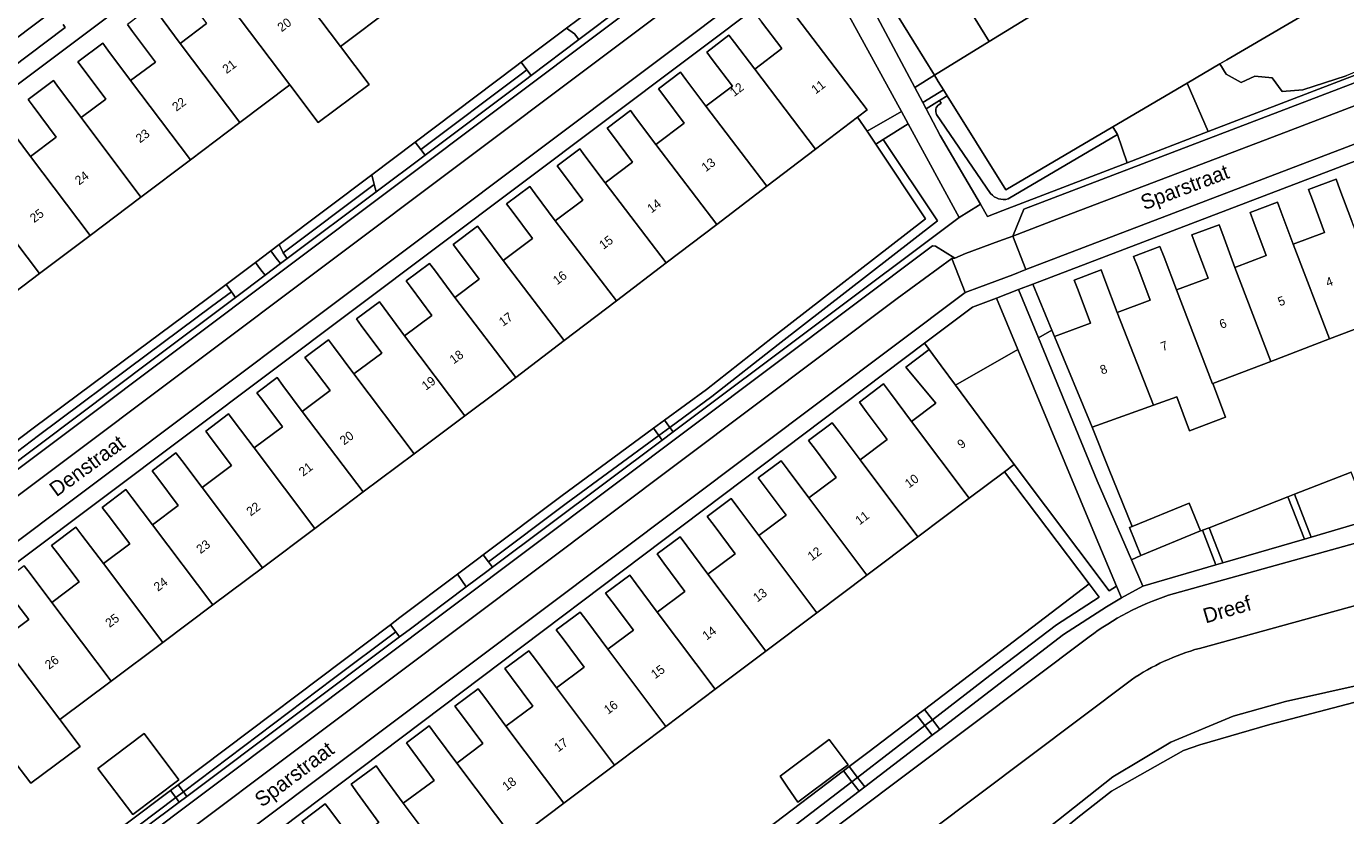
# Model space of a CAD drawing. Header units: metres. Extents: x 151448 to 154749, y 463108 to 465296.
# Tile 60 of 256: x 152388 to 152498, y 463714 to 463780. Entities that reach past the tile are written whole.
import ezdxf
from ezdxf.enums import TextEntityAlignment as Align

# ---------------------------------------------------------------- set-up
doc = ezdxf.new("R2010")
doc.units = ezdxf.units.M
for name, color, linetype, lineweight in [('B-PV-GK-BESCHOEIING-G', 253, 'Continuous', 9), ('B-PV-GR-BEPLANTING_CULTUUR_BODEMBEDEKKER-GV', 253, 'Continuous', 9), ('B-PV-GR-BEPLANTING_CULTUUR_HEESTERS-GV', 253, 'Continuous', 9), ('B-PV-GR-GROENVOORZIENING-GV', 253, 'Continuous', 9), ('B-PV-GR-HAAG-GV', 253, 'Continuous', 9), ('B-PV-OG-BEBOUWING-GV', 1, 'Continuous', 9), ('B-PV-OG-BEBOUWING-T18', 2, 'Continuous', 9), ('B-PV-OG-TERREIN_ERF-GV', 253, 'Continuous', 9), ('B-PV-OG-TERREIN_OEVER-GV', 253, 'Continuous', 9), ('B-PV-OG-TOPOGRAFIE-T18', 2, 'Continuous', 9), ('B-PV-OG-WATER-GV', 253, 'Continuous', 9), ('B-PV-VH-ONVERHARD_ZAND-GV', 253, 'Continuous', 9), ('B-PV-VH-OPENVERHARDING_BETONSTRAATSTEEN-GV', 253, 'Continuous', 9), ('B-PV-VH-OPENVERHARDING_STRAATBAKSTEEN-GV', 253, 'Continuous', 9), ('B-PV-VH-OPENVERHARDING_TEGEL-GV', 253, 'Continuous', 9)]:
    doc.layers.add(name, color=color, linetype=linetype, lineweight=lineweight)
doc.styles.add('Drong', font='txt', dxfattribs={"height": 1.8})

msp = doc.modelspace()

# ---------------------------------------------------------------- linework, layer by layer
at = {"layer": 'B-PV-GK-BESCHOEIING-G', "flags": 128}
msp.add_lwpolyline([(152461.261, 463701.687), (152460.257, 463699.574), (152460.655, 463697.821), (152462.348, 463696.735), (152494.534, 463703.268), (152500.917, 463711.004), (152505.667, 463712.51), (152520.437, 463716.005), (152521.711, 463717.261), (152522.114, 463719.62), (152520.804, 463727.344), (152518.668, 463728.727), (152508.483, 463725.974), (152492.094, 463721.696), (152486.264, 463719.989), (152484.896, 463719.517), (152478.869, 463716.115), (152476.047, 463713.914)], close=True, dxfattribs=at)
at = {"layer": 'B-PV-GR-BEPLANTING_CULTUUR_BODEMBEDEKKER-GV', "flags": 128}
for points in [[(152456.416, 463786.231), (152462.425, 463774.924), (152464.067, 463775.935), (152459.751, 463782.946), (152457.37, 463786.814)], [(152486.953, 463771.227), (152512.799, 463781.151), (152514.236, 463782.829), (152512.272, 463781.442), (152510.471, 463781.029), (152509.32, 463781.118), (152508.346, 463782.711), (152508.049, 463785.804), (152506.043, 463786.246), (152502.84, 463784.139), (152501.861, 463782.253), (152499.724, 463781.023), (152501.293, 463779.053), (152501.322, 463777.579), (152500.731, 463776.841), (152498.488, 463775.897), (152494.873, 463774.72), (152493.141, 463774.573), (152492.294, 463775.733), (152490.857, 463775.861), (152489.715, 463775.346), (152488.441, 463776.022), (152487.929, 463776.891), (152485.192, 463775.28)], [(152461.321, 463772.907), (152454.619, 463785.176), (152453.431, 463784.441), (152450.948, 463782.906), (152451.215, 463782.552), (152451.678, 463781.944), (152458.451, 463773.05), (152457.654, 463772.443), (152458.446, 463771.254)], [(152464.067, 463775.935), (152462.425, 463774.924), (152463.101, 463773.653), (152464.821, 463774.727), (152464.386, 463775.424)], [(152464.502, 463773.82), (152465.139, 463774.218), (152464.821, 463774.727), (152463.101, 463773.653), (152463.383, 463773.122)], [(152473.89, 463754.642), (152472.296, 463758.494), (152471.105, 463758.04), (152472.766, 463754.003)], [(152465.824, 463750.054), (152471.038, 463753.02), (152469.257, 463757.3), (152467.264, 463756.566), (152463.251, 463753.541), (152463.642, 463753.011), (152464.637, 463751.662)], [(152477.242, 463746.54), (152474.116, 463754.096), (152473.89, 463754.642), (152472.766, 463754.003), (152477.685, 463742.042), (152480.536, 463735.437), (152481.333, 463735.816), (152480.382, 463738.136), (152480.605, 463738.227), (152478.627, 463743.116)], [(152465.824, 463750.054), (152470.729, 463743.404), (152478.689, 463732.859), (152479.299, 463733.253), (152477.589, 463737.28), (152471.038, 463753.02)], [(152495.567, 463737.343), (152500.47, 463738.775), (152498.909, 463742.766), (152498.407, 463742.57), (152494.173, 463740.919)], [(152488.174, 463735.184), (152494.989, 463737.174), (152493.614, 463740.702), (152487.024, 463738.133)], [(152480.536, 463735.437), (152481.488, 463733.231), (152487.596, 463735.015), (152486.465, 463737.915), (152486.437, 463737.904), (152486.312, 463737.855), (152481.333, 463735.816)], [(152463.241, 463722.951), (152463.906, 463722.083), (152468.711, 463725.773), (152474.283, 463730.011), (152477.847, 463732.315), (152477.007, 463733.427)], [(152463.241, 463722.951), (152462.604, 463722.467), (152463.271, 463721.596), (152463.906, 463722.083)], [(152456.95, 463718.164), (152457.635, 463717.269), (152463.271, 463721.596), (152462.604, 463722.467), (152458.63, 463719.442)], [(152437.31, 463703.199), (152438.05, 463702.232), (152457.159, 463716.904), (152456.472, 463717.8), (152450.109, 463712.958), (152450.116, 463712.95)], [(152456.95, 463718.164), (152456.472, 463717.8), (152457.159, 463716.904), (152457.635, 463717.269)]]:
    msp.add_lwpolyline(points, close=True, dxfattribs=at)
for points in [[(152464.451, 463773.481), (152464.64, 463773.599), (152464.502, 463773.82), (152463.383, 463773.122), (152464.565, 463770.899), (152467.911, 463765.164)], [(152468.77, 463766.047), (152464.259, 463772.649)], [(152467.911, 463765.164), (152468.506, 463764.144), (152469.793, 463764.638), (152480.176, 463768.625), (152479.367, 463770.982), (152470.226, 463765.603)]]:
    msp.add_lwpolyline(points, dxfattribs=at)
at = {"layer": 'B-PV-GR-BEPLANTING_CULTUUR_BODEMBEDEKKER-GV'}
for points in [[(152464.259, 463772.649, -0.3897479), (152464.451, 463773.481)], [(152470.226, 463765.603, -0.278883), (152468.77, 463766.047)]]:
    msp.add_lwpolyline(points, format="xyb", dxfattribs=at)
at = {"layer": 'B-PV-GR-BEPLANTING_CULTUUR_HEESTERS-GV', "flags": 128}
msp.add_lwpolyline([(152512.866, 463791.502), (152488.522, 463777.24), (152487.929, 463776.891), (152488.441, 463776.022), (152489.715, 463775.346), (152490.857, 463775.861), (152492.294, 463775.733), (152493.141, 463774.573), (152494.873, 463774.72), (152498.488, 463775.897)], dxfattribs=at)
for points in [[(152485.192, 463775.28), (152478.987, 463771.629), (152479.367, 463770.982), (152480.176, 463768.625), (152486.953, 463771.227)], [(152466.152, 463764.063), (152461.888, 463771.87), (152459.802, 463770.571), (152464.329, 463763.775), (152451.005, 463753.439), (152445.48, 463749.092), (152441.966, 463746.511), (152442.239, 463746.14)], [(152441.327, 463745.457), (152442.239, 463746.14), (152441.966, 463746.511), (152441.048, 463745.837)], [(152441.327, 463745.457), (152441.048, 463745.837), (152433.291, 463740.141), (152426.811, 463735.265), (152427.141, 463734.824)], [(152495.567, 463737.343), (152494.173, 463740.919), (152493.614, 463740.702), (152494.989, 463737.174)], [(152486.465, 463737.915), (152487.596, 463735.015), (152488.174, 463735.184), (152487.024, 463738.133)], [(152426.661, 463734.465), (152427.141, 463734.824), (152426.811, 463735.265), (152426.364, 463735.862), (152425.884, 463735.501), (152424.206, 463734.237), (152424.947, 463733.181)], [(152401.31, 463716.061), (152401.598, 463715.679), (152419.376, 463729.004), (152419.055, 463729.43), (152413.866, 463725.525)], [(152401.598, 463715.679), (152401.31, 463716.061), (152400.671, 463715.579), (152400.957, 463715.199)]]:
    msp.add_lwpolyline(points, close=True, dxfattribs=at)
at = {"layer": 'B-PV-GR-GROENVOORZIENING-GV', "flags": 128}
for points in [[(152430.016, 463776.401), (152430.375, 463775.924), (152434.359, 463778.916), (152433.994, 463779.401), (152433.338, 463779.875), (152429.548, 463777.022)], [(152429.548, 463777.022), (152429.069, 463776.662), (152420.694, 463770.358), (152421.157, 463769.743), (152429.536, 463776.04), (152430.016, 463776.401)], [(152421.513, 463769.27), (152429.895, 463775.564), (152430.375, 463775.924), (152430.016, 463776.401), (152429.536, 463776.04), (152421.157, 463769.743)], [(152459.802, 463770.571), (152459.165, 463770.174), (152463.318, 463763.94), (152450.543, 463754.03), (152445.026, 463749.689), (152441.522, 463747.116), (152441.966, 463746.511), (152445.48, 463749.092), (152451.005, 463753.439), (152464.329, 463763.775)], [(152409.642, 463761.091), (152417.264, 463766.818), (152417.049, 463767.614), (152409.307, 463761.786)], [(152417.264, 463766.818), (152409.642, 463761.091), (152409.995, 463760.622), (152417.43, 463766.204)], [(152408.623, 463761.271), (152407.33, 463760.297), (152407.784, 463759.693), (152408.135, 463759.225), (152409.431, 463760.198), (152409.078, 463760.667)], [(152362.216, 463726.332), (152362.683, 463725.745), (152385.093, 463742.711), (152389.212, 463745.848), (152398.315, 463752.619), (152403.672, 463756.604), (152405.327, 463757.848), (152404.875, 463758.45), (152403.222, 463757.205), (152397.473, 463752.928), (152388.764, 463746.45)], [(152362.683, 463725.745), (152363.221, 463725.068), (152364.653, 463726.101), (152364.457, 463726.428), (152398.683, 463752.128), (152405.678, 463757.38), (152405.327, 463757.848), (152403.672, 463756.604), (152398.315, 463752.619), (152389.212, 463745.848), (152385.093, 463742.711)], [(152441.966, 463746.511), (152441.522, 463747.116), (152440.604, 463746.441), (152441.048, 463745.837)], [(152426.811, 463735.265), (152433.291, 463740.141), (152441.048, 463745.837), (152440.604, 463746.441), (152432.844, 463740.743), (152426.364, 463735.862)], [(152470.729, 463743.404), (152469.93, 463742.803), (152477.007, 463733.427), (152477.847, 463732.315), (152474.283, 463730.011), (152468.711, 463725.773), (152463.906, 463722.083), (152464.524, 463721.277), (152474.858, 463729.192), (152478.444, 463731.51), (152479.719, 463732.263), (152479.299, 463733.253), (152478.689, 463732.859)], [(152418.609, 463730.022), (152419.055, 463729.43), (152419.376, 463729.004), (152420.176, 463729.604), (152424.947, 463733.181), (152424.206, 463734.237), (152419.408, 463730.623)], [(152419.055, 463729.43), (152418.609, 463730.022), (152400.863, 463716.655), (152401.31, 463716.061), (152413.866, 463725.525)], [(152463.889, 463720.79), (152464.524, 463721.277), (152463.906, 463722.083), (152463.271, 463721.596)], [(152463.271, 463721.596), (152457.635, 463717.269), (152458.248, 463716.47), (152463.889, 463720.79)], [(152457.635, 463717.269), (152457.159, 463716.904), (152457.771, 463716.105), (152458.248, 463716.47)], [(152389.566, 463707.208), (152400.671, 463715.579), (152400.224, 463716.174), (152389.115, 463707.807)], [(152401.31, 463716.061), (152400.863, 463716.655), (152400.224, 463716.174), (152400.671, 463715.579)], [(152438.645, 463701.455), (152457.771, 463716.105), (152457.159, 463716.904), (152438.05, 463702.232)], [(152400.671, 463715.579), (152389.566, 463707.208), (152389.829, 463706.859), (152400.957, 463715.199)]]:
    msp.add_lwpolyline(points, close=True, dxfattribs=at)
at = {"layer": 'B-PV-GR-GROENVOORZIENING-GV'}
for points in [[(152464.451, 463773.481, 0.3897479), (152464.259, 463772.649)], [(152468.77, 463766.047, 0.278883), (152470.226, 463765.603)]]:
    msp.add_lwpolyline(points, format="xyb", dxfattribs=at)
at = {"layer": 'B-PV-GR-GROENVOORZIENING-GV', "flags": 128}
for points in [[(152465.139, 463774.218), (152464.502, 463773.82), (152464.64, 463773.599), (152464.451, 463773.481)], [(152470.226, 463765.603), (152479.367, 463770.982), (152478.987, 463771.629), (152470.04, 463766.364), (152465.139, 463774.218)], [(152464.259, 463772.649), (152468.77, 463766.047)]]:
    msp.add_lwpolyline(points, dxfattribs=at)
at = {"layer": 'B-PV-GR-HAAG-GV', "flags": 128}
for points in [[(152429.548, 463777.022), (152430.016, 463776.401), (152430.375, 463775.924), (152434.359, 463778.916), (152433.994, 463779.401), (152433.338, 463779.875)], [(152429.548, 463777.022), (152429.069, 463776.662), (152420.694, 463770.358), (152421.157, 463769.743), (152429.536, 463776.04), (152430.016, 463776.401)], [(152429.536, 463776.04), (152421.157, 463769.743), (152421.513, 463769.27), (152429.895, 463775.564), (152430.375, 463775.924), (152430.016, 463776.401)], [(152459.802, 463770.571), (152459.165, 463770.174), (152463.318, 463763.94), (152450.543, 463754.03), (152445.026, 463749.689), (152441.522, 463747.116), (152441.966, 463746.511), (152445.48, 463749.092), (152451.005, 463753.439), (152464.329, 463763.775)], [(152409.307, 463761.786), (152409.642, 463761.091), (152417.264, 463766.818), (152417.049, 463767.614)], [(152417.43, 463766.204), (152417.264, 463766.818), (152409.642, 463761.091), (152409.995, 463760.622)], [(152407.784, 463759.693), (152408.135, 463759.225), (152409.431, 463760.198), (152409.078, 463760.667), (152408.623, 463761.271), (152407.33, 463760.297)], [(152362.216, 463726.332), (152362.683, 463725.745), (152385.093, 463742.711), (152389.212, 463745.848), (152398.315, 463752.619), (152403.672, 463756.604), (152405.327, 463757.848), (152404.875, 463758.45), (152403.222, 463757.205), (152397.473, 463752.928), (152388.764, 463746.45)], [(152363.221, 463725.068), (152364.653, 463726.101), (152364.457, 463726.428), (152398.683, 463752.128), (152405.678, 463757.38), (152405.327, 463757.848), (152403.672, 463756.604), (152398.315, 463752.619), (152389.212, 463745.848), (152385.093, 463742.711), (152362.683, 463725.745)], [(152441.522, 463747.116), (152440.604, 463746.441), (152441.048, 463745.837), (152441.966, 463746.511)], [(152426.811, 463735.265), (152433.291, 463740.141), (152441.048, 463745.837), (152440.604, 463746.441), (152432.844, 463740.743), (152426.364, 463735.862)], [(152479.719, 463732.263), (152479.299, 463733.253), (152478.689, 463732.859), (152470.729, 463743.404), (152469.93, 463742.803), (152477.007, 463733.427), (152477.847, 463732.315), (152474.283, 463730.011), (152468.711, 463725.773), (152463.906, 463722.083), (152464.524, 463721.277), (152474.858, 463729.192), (152478.444, 463731.51)], [(152419.408, 463730.623), (152418.609, 463730.022), (152419.055, 463729.43), (152419.376, 463729.004), (152420.176, 463729.604), (152424.947, 463733.181), (152424.206, 463734.237)], [(152400.863, 463716.655), (152401.31, 463716.061), (152413.866, 463725.525), (152419.055, 463729.43), (152418.609, 463730.022)], [(152463.271, 463721.596), (152463.889, 463720.79), (152464.524, 463721.277), (152463.906, 463722.083)], [(152457.635, 463717.269), (152458.248, 463716.47), (152463.889, 463720.79), (152463.271, 463721.596)], [(152457.159, 463716.904), (152457.771, 463716.105), (152458.248, 463716.47), (152457.635, 463717.269)], [(152400.224, 463716.174), (152389.115, 463707.807), (152389.566, 463707.208), (152400.671, 463715.579)], [(152400.224, 463716.174), (152400.671, 463715.579), (152401.31, 463716.061), (152400.863, 463716.655)], [(152457.771, 463716.105), (152457.159, 463716.904), (152438.05, 463702.232), (152438.645, 463701.455)], [(152400.671, 463715.579), (152389.566, 463707.208), (152389.829, 463706.859), (152400.957, 463715.199)]]:
    msp.add_lwpolyline(points, close=True, dxfattribs=at)
at = {"layer": 'B-PV-GR-HAAG-GV'}
for points in [[(152464.451, 463773.481, 0.3897479), (152464.259, 463772.649)], [(152468.77, 463766.047, 0.278883), (152470.226, 463765.603)]]:
    msp.add_lwpolyline(points, format="xyb", dxfattribs=at)
at = {"layer": 'B-PV-GR-HAAG-GV', "flags": 128}
for points in [[(152478.987, 463771.629), (152470.04, 463766.364), (152465.139, 463774.218), (152464.502, 463773.82), (152464.64, 463773.599), (152464.451, 463773.481)], [(152464.259, 463772.649), (152468.77, 463766.047)], [(152470.226, 463765.603), (152479.367, 463770.982), (152478.987, 463771.629)]]:
    msp.add_lwpolyline(points, dxfattribs=at)
at = {"layer": 'B-PV-OG-BEBOUWING-GV', "flags": 128}
for points in [[(152418.802, 463781.619), (152413.822, 463788.226), (152411.907, 463790.766), (152411.464, 463791.353), (152409.461, 463789.843), (152409.903, 463789.256), (152411.78, 463786.766), (152409.432, 463784.996), (152414.451, 463778.339)], [(152473.098, 463781.495), (152468.795, 463788.487), (152467.108, 463791.227), (152466.774, 463791.769), (152464.779, 463790.541), (152465.11, 463790.003), (152466.805, 463787.251), (152464.345, 463785.736), (152468.643, 463778.752)], [(152459.751, 463782.946), (152464.067, 463775.935), (152468.643, 463778.752), (152464.345, 463785.736), (152462.648, 463788.493), (152462.32, 463789.026), (152460.228, 463787.738), (152460.553, 463787.209), (152462.235, 463784.476)], [(152414.451, 463778.339), (152409.432, 463784.996), (152407.554, 463787.488), (152407.133, 463788.046), (152405.121, 463786.63), (152405.569, 463785.993), (152407.395, 463783.399), (152405.2, 463781.766), (152410.199, 463775.134), (152412.575, 463771.982), (152416.841, 463775.169)], [(152401.037, 463778.601), (152406.024, 463771.986), (152410.199, 463775.134), (152405.2, 463781.766), (152403.317, 463784.297), (152402.878, 463784.886), (152400.902, 463783.415), (152401.349, 463782.815), (152403.256, 463780.253)], [(152449.051, 463776.448), (152454.139, 463769.766), (152457.654, 463772.443), (152458.451, 463773.05), (152451.678, 463781.944), (152451.215, 463782.552), (152449.176, 463780.999), (152449.635, 463780.396), (152451.324, 463778.179)], [(152406.024, 463771.986), (152401.037, 463778.601), (152399.139, 463781.152), (152398.706, 463781.733), (152396.628, 463780.186), (152397.069, 463779.594), (152398.969, 463777.041), (152396.898, 463775.5), (152401.893, 463768.872)], [(152454.139, 463769.766), (152449.051, 463776.448), (152447.359, 463778.67), (152446.892, 463779.283), (152445.043, 463777.875), (152445.506, 463777.266), (152447.206, 463775.034), (152444.968, 463773.355), (152450.065, 463766.663)], [(152401.893, 463768.872), (152396.898, 463775.5), (152395.006, 463778.041), (152394.584, 463778.608), (152392.499, 463777.055), (152392.929, 463776.478), (152394.822, 463773.934), (152392.756, 463772.396), (152397.761, 463765.757)], [(152444.968, 463773.355), (152443.293, 463775.589), (152442.841, 463776.192), (152441.01, 463774.819), (152441.469, 463774.207), (152443.162, 463771.949), (152440.785, 463770.166), (152445.88, 463763.476), (152450.065, 463766.663)], [(152388.534, 463769.157), (152393.511, 463762.554), (152397.761, 463765.757), (152392.756, 463772.396), (152390.871, 463774.929), (152390.45, 463775.494), (152388.341, 463773.925), (152388.771, 463773.348), (152390.693, 463770.765)], [(152436.559, 463766.956), (152441.658, 463760.261), (152445.88, 463763.476), (152440.785, 463770.166), (152439.101, 463772.412), (152438.674, 463772.982), (152436.724, 463771.52), (152437.159, 463770.94), (152438.855, 463768.678)], [(152393.511, 463762.554), (152388.534, 463769.157), (152386.62, 463771.728), (152386.206, 463772.285), (152384.111, 463770.725), (152384.533, 463770.158), (152386.447, 463767.587), (152384.285, 463765.978), (152389.274, 463759.36)], [(152380.078, 463762.813), (152385.07, 463756.19), (152389.274, 463759.36), (152384.285, 463765.978), (152382.38, 463768.537), (152381.959, 463769.102), (152379.908, 463767.575), (152380.337, 463766.999), (152382.249, 463764.43)], [(152441.658, 463760.261), (152436.559, 463766.956), (152434.872, 463769.206), (152434.433, 463769.791), (152432.535, 463768.368), (152432.981, 463767.773), (152434.681, 463765.506), (152432.39, 463763.788), (152437.492, 463757.088)], [(152494.04, 463761.823), (152497.075, 463753.903), (152502.006, 463755.793), (152498.961, 463763.737), (152497.965, 463766.406), (152497.652, 463767.243), (152495.345, 463766.381), (152495.666, 463765.521), (152496.679, 463762.808)], [(152437.492, 463757.088), (152432.39, 463763.788), (152430.699, 463766.043), (152430.25, 463766.642), (152428.323, 463765.198), (152428.78, 463764.589), (152430.488, 463762.31), (152428.035, 463760.471), (152433.137, 463753.771)], [(152497.075, 463753.903), (152494.04, 463761.823), (152493.037, 463764.509), (152492.731, 463765.328), (152490.449, 463764.477), (152490.763, 463763.635), (152491.798, 463760.864), (152489.185, 463759.888), (152492.196, 463752.033)], [(152433.137, 463753.771), (152428.035, 463760.471), (152426.336, 463762.737), (152425.888, 463763.334), (152423.849, 463761.806), (152424.305, 463761.198), (152426.036, 463758.89), (152423.986, 463757.37), (152429.08, 463750.682)], [(152489.185, 463759.888), (152488.161, 463762.633), (152487.856, 463763.45), (152485.589, 463762.604), (152485.903, 463761.764), (152486.938, 463758.991), (152484.295, 463758.004), (152487.303, 463750.157), (152487.337, 463750.17), (152492.196, 463752.033)], [(152484.295, 463758.004), (152483.259, 463760.747), (152482.922, 463761.639), (152480.719, 463760.807), (152481.061, 463759.901), (152482.101, 463757.149), (152479.355, 463756.112), (152482.389, 463748.372), (152484.334, 463749.065), (152485.401, 463746.237), (152488.395, 463747.367), (152487.337, 463750.17), (152487.303, 463750.157)], [(152429.08, 463750.682), (152423.986, 463757.37), (152422.285, 463759.666), (152421.891, 463760.197), (152419.94, 463758.751), (152420.349, 463758.199), (152422.079, 463755.865), (152419.794, 463754.172), (152424.82, 463747.471), (152427.691, 463749.624)], [(152474.116, 463754.096), (152477.242, 463746.54), (152482.389, 463748.372), (152479.355, 463756.112), (152478.321, 463758.847), (152478.008, 463759.676), (152475.761, 463758.827), (152476.08, 463757.984), (152477.12, 463755.231)], [(152419.794, 463754.172), (152418.083, 463756.482), (152417.695, 463757.005), (152415.773, 463755.58), (152416.176, 463755.036), (152417.892, 463752.72), (152415.547, 463750.983), (152420.607, 463744.312), (152424.82, 463747.471)], [(152411.235, 463747.85), (152416.344, 463741.114), (152420.607, 463744.312), (152415.547, 463750.983), (152413.85, 463753.273), (152413.447, 463753.818), (152411.468, 463752.351), (152411.895, 463751.792), (152413.58, 463749.587)], [(152462.153, 463747.019), (152466.988, 463740.59), (152469.93, 463742.803), (152470.729, 463743.404), (152465.824, 463750.054), (152464.637, 463751.662), (152463.642, 463753.011), (152461.671, 463751.534), (152462.763, 463750.237), (152464.189, 463748.544)], [(152416.344, 463741.114), (152411.235, 463747.85), (152409.626, 463750.023), (152409.135, 463750.685), (152407.442, 463749.409), (152407.938, 463748.75), (152409.582, 463746.567), (152407.229, 463744.795), (152412.289, 463738.074)], [(152457.856, 463743.8), (152462.698, 463737.363), (152466.988, 463740.59), (152462.153, 463747.019), (152460.396, 463749.364), (152459.814, 463750.142), (152457.798, 463748.631), (152458.381, 463747.853), (152460.137, 463745.508)], [(152407.229, 463744.795), (152405.56, 463747.012), (152405.083, 463747.646), (152403.173, 463746.208), (152403.643, 463745.583), (152405.334, 463743.338), (152402.871, 463741.484), (152407.911, 463734.79), (152412.289, 463738.074)], [(152462.698, 463737.363), (152457.856, 463743.8), (152456.101, 463746.143), (152455.533, 463746.902), (152453.552, 463745.418), (152454.122, 463744.658), (152455.868, 463742.326), (152453.583, 463740.614), (152458.438, 463734.159)], [(152403.764, 463731.68), (152407.911, 463734.79), (152402.871, 463741.484), (152401.172, 463743.741), (152400.692, 463744.378), (152398.709, 463742.885), (152399.182, 463742.257), (152400.888, 463739.99), (152398.731, 463738.366)], [(152449.397, 463737.479), (152454.259, 463731.016), (152458.438, 463734.159), (152453.583, 463740.614), (152451.837, 463742.944), (152451.259, 463743.716), (152449.357, 463742.292), (152449.936, 463741.518), (152451.681, 463739.189)], [(152394.628, 463735.132), (152399.586, 463728.546), (152403.764, 463731.68), (152398.731, 463738.366), (152397.016, 463740.642), (152396.511, 463741.313), (152394.537, 463739.827), (152395.035, 463739.165), (152396.826, 463736.787)], [(152449.994, 463727.808), (152454.259, 463731.016), (152449.397, 463737.479), (152447.654, 463739.806), (152447.086, 463740.565), (152445.089, 463739.069), (152445.658, 463738.309), (152447.423, 463735.953), (152445.149, 463734.25)], [(152486.312, 463737.855), (152485.361, 463740.176), (152480.605, 463738.227), (152480.382, 463738.136), (152481.333, 463735.816)], [(152394.628, 463735.132), (152392.829, 463737.52), (152392.335, 463738.177), (152390.303, 463736.648), (152390.791, 463736.001), (152392.597, 463733.602), (152390.313, 463731.882), (152395.265, 463725.306), (152399.586, 463728.546)], [(152440.909, 463731.076), (152445.761, 463724.624), (152449.994, 463727.808), (152445.149, 463734.25), (152443.394, 463736.611), (152442.828, 463737.373), (152440.891, 463735.934), (152441.464, 463735.163), (152443.223, 463732.796)], [(152386.038, 463728.68), (152390.991, 463722.1), (152395.265, 463725.306), (152390.313, 463731.882), (152388.499, 463734.292), (152388.018, 463734.93), (152386.097, 463733.483), (152386.57, 463732.854), (152388.383, 463730.446)], [(152445.761, 463724.624), (152440.909, 463731.076), (152439.157, 463733.433), (152438.612, 463734.167), (152436.599, 463732.67), (152437.151, 463731.928), (152438.915, 463729.554), (152436.784, 463727.971), (152441.635, 463721.521)], [(152386.038, 463728.68), (152384.216, 463731.099), (152383.725, 463731.752), (152381.817, 463730.316), (152382.302, 463729.672), (152384.153, 463727.214), (152381.949, 463725.555), (152386.875, 463719.014), (152388.559, 463716.768), (152392.675, 463719.854), (152390.991, 463722.1)], [(152437.338, 463718.289), (152441.635, 463721.521), (152436.784, 463727.971), (152435.027, 463730.335), (152434.47, 463731.085), (152432.474, 463729.601), (152433.038, 463728.842), (152434.804, 463726.466), (152432.484, 463724.742)], [(152428.264, 463721.551), (152433.11, 463715.109), (152437.338, 463718.289), (152432.484, 463724.742), (152430.726, 463727.108), (152430.178, 463727.845), (152428.187, 463726.365), (152428.741, 463725.619), (152430.519, 463723.227)], [(152433.11, 463715.109), (152428.264, 463721.551), (152426.493, 463723.934), (152425.946, 463724.67), (152424.002, 463723.226), (152424.556, 463722.48), (152426.338, 463720.083), (152424.16, 463718.464), (152429.005, 463712.022)], [(152394.166, 463718.021), (152397.082, 463714.151), (152400.941, 463717.059), (152398.025, 463720.928)], [(152429.005, 463712.022), (152424.16, 463718.464), (152422.385, 463720.852), (152421.858, 463721.561), (152419.947, 463720.142), (152420.481, 463719.424), (152422.277, 463717.008), (152419.685, 463715.11), (152424.536, 463708.66)], [(152451.798, 463716.454), (152452.663, 463715.183), (152456.096, 463717.75), (152456.851, 463718.316), (152455.273, 463720.423), (152451.183, 463717.358)], [(152424.536, 463708.66), (152419.685, 463715.11), (152417.928, 463717.509), (152417.409, 463718.217), (152415.319, 463716.686), (152415.855, 463715.954), (152417.649, 463713.505), (152415.511, 463711.939), (152420.347, 463705.509), (152422.14, 463703.126), (152426.328, 463706.277)], [(152411.264, 463708.73), (152416.093, 463702.31), (152420.347, 463705.509), (152415.511, 463711.939), (152413.704, 463714.341), (152413.167, 463715.056), (152411.217, 463713.589), (152411.753, 463712.877), (152413.568, 463710.463)]]:
    msp.add_lwpolyline(points, close=True, dxfattribs=at)
at = {"layer": 'B-PV-OG-TERREIN_ERF-GV', "flags": 128}
for points in [[(152435.761, 463811.437), (152347.525, 463745.222)], [(152500.049, 463798.086), (152495.561, 463795.323), (152491.047, 463792.544), (152486.562, 463789.783), (152487.513, 463788.237), (152483.058, 463785.495), (152482.107, 463787.041), (152477.605, 463784.269), (152473.098, 463781.495), (152468.643, 463778.752), (152464.067, 463775.935), (152464.386, 463775.424), (152464.821, 463774.727), (152465.139, 463774.218), (152470.04, 463766.364), (152478.987, 463771.629), (152485.192, 463775.28), (152487.929, 463776.891), (152488.522, 463777.24), (152512.866, 463791.502)], [(152362.216, 463726.332), (152388.764, 463746.45), (152397.473, 463752.928), (152403.222, 463757.205), (152404.875, 463758.45), (152407.33, 463760.297), (152408.623, 463761.271), (152409.307, 463761.786), (152417.049, 463767.614), (152420.694, 463770.358), (152429.069, 463776.662), (152429.548, 463777.022), (152433.338, 463779.875), (152437.237, 463782.81)], [(152450.456, 463782.602), (152366.526, 463719.568)], [(152418.802, 463781.619), (152414.451, 463778.339), (152416.841, 463775.169), (152412.575, 463771.982), (152410.199, 463775.134), (152406.024, 463771.986), (152401.893, 463768.872), (152397.761, 463765.757), (152393.511, 463762.554), (152389.274, 463759.36), (152385.07, 463756.19)], [(152386.62, 463771.728), (152388.534, 463769.157), (152390.693, 463770.765), (152388.771, 463773.348), (152388.341, 463773.925), (152390.45, 463775.494), (152390.871, 463774.929), (152392.756, 463772.396), (152394.822, 463773.934), (152392.929, 463776.478), (152392.499, 463777.055), (152394.584, 463778.608), (152395.006, 463778.041), (152396.898, 463775.5), (152398.969, 463777.041), (152397.069, 463779.594), (152396.628, 463780.186)], [(152388.018, 463734.93), (152388.499, 463734.292), (152390.313, 463731.882), (152392.597, 463733.602), (152390.791, 463736.001), (152390.303, 463736.648), (152392.335, 463738.177), (152392.829, 463737.52), (152394.628, 463735.132), (152396.826, 463736.787), (152395.035, 463739.165), (152394.537, 463739.827), (152396.511, 463741.313), (152397.016, 463740.642), (152398.731, 463738.366), (152400.888, 463739.99), (152399.182, 463742.257), (152398.709, 463742.885), (152400.692, 463744.378), (152401.172, 463743.741), (152402.871, 463741.484), (152405.334, 463743.338), (152403.643, 463745.583), (152403.173, 463746.208), (152405.083, 463747.646), (152405.56, 463747.012), (152407.229, 463744.795), (152409.582, 463746.567), (152407.938, 463748.75), (152407.442, 463749.409), (152409.135, 463750.685), (152409.626, 463750.023), (152411.235, 463747.85), (152413.58, 463749.587), (152411.895, 463751.792), (152411.468, 463752.351), (152413.447, 463753.818), (152413.85, 463753.273), (152415.547, 463750.983), (152417.892, 463752.72), (152416.176, 463755.036), (152415.773, 463755.58), (152417.695, 463757.005), (152418.083, 463756.482), (152419.794, 463754.172), (152422.079, 463755.865), (152420.349, 463758.199), (152419.94, 463758.751), (152421.891, 463760.197), (152422.285, 463759.666), (152423.986, 463757.37), (152426.036, 463758.89), (152424.305, 463761.198), (152423.849, 463761.806), (152425.888, 463763.334), (152426.336, 463762.737), (152428.035, 463760.471), (152430.488, 463762.31), (152428.78, 463764.589), (152428.323, 463765.198), (152430.25, 463766.642), (152430.699, 463766.043), (152432.39, 463763.788), (152434.681, 463765.506), (152432.981, 463767.773), (152432.535, 463768.368), (152434.433, 463769.791), (152434.872, 463769.206), (152436.559, 463766.956), (152438.855, 463768.678), (152437.159, 463770.94), (152436.724, 463771.52), (152438.674, 463772.982), (152439.101, 463772.412), (152440.785, 463770.166), (152443.162, 463771.949), (152441.469, 463774.207), (152441.01, 463774.819), (152442.841, 463776.192), (152443.293, 463775.589), (152444.968, 463773.355), (152447.206, 463775.034), (152445.506, 463777.266), (152445.043, 463777.875), (152446.892, 463779.283), (152447.359, 463778.67), (152449.051, 463776.448), (152451.324, 463778.179), (152449.635, 463780.396)], [(152399.139, 463781.152), (152401.037, 463778.601), (152403.256, 463780.253)], [(152512.504, 463773.829), (152472.296, 463758.494), (152473.89, 463754.642), (152474.116, 463754.096), (152477.12, 463755.231), (152476.08, 463757.984), (152475.761, 463758.827), (152478.008, 463759.676), (152478.321, 463758.847), (152479.355, 463756.112), (152482.101, 463757.149), (152481.061, 463759.901), (152480.719, 463760.807), (152482.922, 463761.639), (152483.259, 463760.747), (152484.295, 463758.004), (152486.938, 463758.991), (152485.903, 463761.764), (152485.589, 463762.604), (152487.856, 463763.45), (152488.161, 463762.633), (152489.185, 463759.888), (152491.798, 463760.864), (152490.763, 463763.635), (152490.449, 463764.477), (152492.731, 463765.328), (152493.037, 463764.509), (152494.04, 463761.823), (152496.679, 463762.808), (152495.666, 463765.521), (152495.345, 463766.381), (152497.652, 463767.243), (152497.965, 463766.406), (152498.961, 463763.737)], [(152389.115, 463707.807), (152400.224, 463716.174), (152400.863, 463716.655), (152418.609, 463730.022), (152419.408, 463730.623), (152424.206, 463734.237), (152425.884, 463735.501), (152426.364, 463735.862), (152432.844, 463740.743), (152440.604, 463746.441), (152441.522, 463747.116), (152445.026, 463749.689), (152450.543, 463754.03), (152463.318, 463763.94), (152459.165, 463770.174), (152458.446, 463771.254), (152457.654, 463772.443), (152454.139, 463769.766), (152450.065, 463766.663), (152445.88, 463763.476), (152441.658, 463760.261), (152437.492, 463757.088), (152433.137, 463753.771), (152429.08, 463750.682), (152427.691, 463749.624), (152424.82, 463747.471), (152420.607, 463744.312), (152416.344, 463741.114), (152412.289, 463738.074), (152407.911, 463734.79), (152403.764, 463731.68), (152399.586, 463728.546), (152395.265, 463725.306), (152390.991, 463722.1), (152392.675, 463719.854), (152388.559, 463716.768), (152386.875, 463719.014)], [(152502.006, 463755.793), (152497.075, 463753.903), (152492.196, 463752.033), (152487.337, 463750.17), (152488.395, 463747.367), (152485.401, 463746.237), (152484.334, 463749.065), (152482.389, 463748.372), (152477.242, 463746.54), (152478.627, 463743.116), (152480.605, 463738.227), (152485.361, 463740.176), (152486.312, 463737.855), (152486.437, 463737.904), (152486.465, 463737.915), (152487.024, 463738.133), (152493.614, 463740.702), (152494.173, 463740.919), (152498.407, 463742.57), (152498.909, 463742.766)], [(152417.649, 463713.505), (152415.855, 463715.954), (152415.319, 463716.686), (152417.409, 463718.217), (152417.928, 463717.509), (152419.685, 463715.11), (152422.277, 463717.008), (152420.481, 463719.424), (152419.947, 463720.142), (152421.858, 463721.561), (152422.385, 463720.852), (152424.16, 463718.464), (152426.338, 463720.083), (152424.556, 463722.48), (152424.002, 463723.226), (152425.946, 463724.67), (152426.493, 463723.934), (152428.264, 463721.551), (152430.519, 463723.227), (152428.741, 463725.619), (152428.187, 463726.365), (152430.178, 463727.845), (152430.726, 463727.108), (152432.484, 463724.742), (152434.804, 463726.466), (152433.038, 463728.842), (152432.474, 463729.601), (152434.47, 463731.085), (152435.027, 463730.335), (152436.784, 463727.971), (152438.915, 463729.554), (152437.151, 463731.928), (152436.599, 463732.67), (152438.612, 463734.167), (152439.157, 463733.433), (152440.909, 463731.076), (152443.223, 463732.796), (152441.464, 463735.163), (152440.891, 463735.934), (152442.828, 463737.373), (152443.394, 463736.611), (152445.149, 463734.25), (152447.423, 463735.953), (152445.658, 463738.309), (152445.089, 463739.069), (152447.086, 463740.565), (152447.654, 463739.806), (152449.397, 463737.479), (152451.681, 463739.189), (152449.936, 463741.518), (152449.357, 463742.292), (152451.259, 463743.716), (152451.837, 463742.944), (152453.583, 463740.614), (152455.868, 463742.326), (152454.122, 463744.658), (152453.552, 463745.418), (152455.533, 463746.902), (152456.101, 463746.143), (152457.856, 463743.8), (152460.137, 463745.508), (152458.381, 463747.853), (152457.798, 463748.631), (152459.814, 463750.142), (152460.396, 463749.364), (152462.153, 463747.019), (152464.189, 463748.544), (152462.763, 463750.237), (152461.671, 463751.534), (152463.642, 463753.011), (152463.251, 463753.541), (152404.437, 463709.203)], [(152450.109, 463712.958), (152456.472, 463717.8), (152456.95, 463718.164), (152458.63, 463719.442), (152462.604, 463722.467), (152463.241, 463722.951), (152477.007, 463733.427), (152469.93, 463742.803), (152466.988, 463740.59), (152462.698, 463737.363), (152458.438, 463734.159), (152454.259, 463731.016), (152449.994, 463727.808), (152445.761, 463724.624), (152441.635, 463721.521), (152437.338, 463718.289), (152433.11, 463715.109), (152429.005, 463712.022)], [(152386.038, 463728.68), (152388.383, 463730.446), (152386.57, 463732.854)], [(152411.217, 463713.589), (152413.167, 463715.056), (152413.704, 463714.341), (152415.511, 463711.939)]]:
    msp.add_lwpolyline(points, dxfattribs=at)
for points in [[(152461.888, 463771.87), (152461.321, 463772.907), (152458.446, 463771.254), (152459.165, 463770.174), (152459.802, 463770.571)], [(152394.166, 463718.021), (152398.025, 463720.928), (152400.941, 463717.059), (152397.082, 463714.151)], [(152451.798, 463716.454), (152451.183, 463717.358), (152455.273, 463720.423), (152456.851, 463718.316), (152456.096, 463717.75), (152452.663, 463715.183)]]:
    msp.add_lwpolyline(points, close=True, dxfattribs=at)
at = {"layer": 'B-PV-OG-TERREIN_OEVER-GV', "flags": 128}
for points in [[(152522.879, 463738.077), (152521.297, 463737.689), (152486.222, 463728.049)], [(152480.533, 463725.417), (152455.078, 463706.284), (152435.213, 463691.321)]]:
    msp.add_lwpolyline(points, dxfattribs=at)
for points in [[(152489.027, 463722.369), (152493.412, 463723.616), (152520.367, 463729.634), (152522.435, 463727.475), (152523.157, 463724.493), (152523.71, 463718.892), (152523.511, 463716.245), (152521.531, 463714.176), (152511.954, 463711.39), (152507.515, 463710.888), (152501.874, 463708.936), (152497.036, 463702.9), (152494.077, 463701.345), (152469.155, 463696.531), (152463.699, 463695.322), (152460.812, 463695.493), (152459.218, 463697.202), (152459.087, 463699.614), (152460.053, 463701.423), (152462.695, 463704.409), (152478.987, 463717.325), (152483.831, 463720.205)], [(152489.027, 463722.369), (152483.831, 463720.205), (152478.987, 463717.325), (152462.695, 463704.409), (152460.053, 463701.423), (152459.087, 463699.614), (152459.218, 463697.202), (152460.812, 463695.493), (152463.699, 463695.322), (152469.155, 463696.531), (152494.077, 463701.345), (152497.036, 463702.9), (152501.874, 463708.936), (152507.515, 463710.888), (152511.954, 463711.39), (152521.531, 463714.176), (152523.511, 463716.245), (152523.71, 463718.892), (152523.157, 463724.493), (152522.435, 463727.475), (152520.367, 463729.634), (152493.412, 463723.616)], [(152478.869, 463716.115), (152484.896, 463719.517), (152486.264, 463719.989), (152492.094, 463721.696), (152508.483, 463725.974), (152518.668, 463728.727), (152520.804, 463727.344), (152522.114, 463719.62), (152521.711, 463717.261), (152520.437, 463716.005), (152505.667, 463712.51), (152500.917, 463711.004), (152494.534, 463703.268), (152462.348, 463696.735), (152460.655, 463697.821), (152460.257, 463699.574), (152461.261, 463701.687), (152476.047, 463713.914)]]:
    msp.add_lwpolyline(points, close=True, dxfattribs=at)
at = {"layer": 'B-PV-OG-TERREIN_OEVER-GV'}
msp.add_lwpolyline([(152486.222, 463728.049, 0.0825858), (152480.533, 463725.417)], format="xyb", dxfattribs=at)
at = {"layer": 'B-PV-OG-WATER-GV', "flags": 128}
msp.add_lwpolyline([(152478.869, 463716.115), (152476.047, 463713.914), (152461.261, 463701.687), (152460.257, 463699.574), (152460.655, 463697.821), (152462.348, 463696.735), (152494.534, 463703.268), (152500.917, 463711.004), (152505.667, 463712.51), (152520.437, 463716.005), (152521.711, 463717.261), (152522.114, 463719.62), (152520.804, 463727.344), (152518.668, 463728.727), (152508.483, 463725.974), (152492.094, 463721.696), (152486.264, 463719.989), (152484.896, 463719.517)], close=True, dxfattribs=at)
at = {"layer": 'B-PV-VH-ONVERHARD_ZAND-GV', "flags": 128}
msp.add_lwpolyline([(152421.513, 463769.27), (152421.157, 463769.743), (152420.694, 463770.358), (152417.049, 463767.614), (152417.264, 463766.818), (152417.43, 463766.204)], close=True, dxfattribs=at)
at = {"layer": 'B-PV-VH-OPENVERHARDING_BETONSTRAATSTEEN-GV', "flags": 128}
msp.add_lwpolyline([(152393.614, 463781.875), (152393.847, 463781.638), (152435.511, 463812.958), (152435.823, 463815.44), (152434.063, 463814.089), (152402.73, 463790.627), (152385.881, 463777.942), (152370.223, 463766.182), (152345.235, 463747.319), (152347.699, 463746.957), (152391.432, 463779.926), (152391.261, 463780.173)], dxfattribs=at)
for points in [[(152364.464, 463723.514), (152366.694, 463725.226), (152413.534, 463760.342), (152446.587, 463785.187), (152451.136, 463788.132), (152448.416, 463788.593), (152445.997, 463786.976), (152364.834, 463726.032)], [(152470.626, 463762.486), (152474.29, 463763.902), (152492.921, 463770.982), (152509.872, 463777.489), (152512.494, 463778.462), (152510.273, 463779.527), (152471.552, 463764.751)], [(152465.776, 463760.667), (152464.155, 463761.65), (152463.901, 463761.694), (152383.443, 463701.258), (152383.284, 463701.138), (152382.992, 463698.673), (152385.312, 463700.4), (152399.414, 463711.084), (152412.725, 463721.044), (152460.965, 463757.271), (152465.516, 463760.613)]]:
    msp.add_lwpolyline(points, close=True, dxfattribs=at)
at = {"layer": 'B-PV-VH-OPENVERHARDING_STRAATBAKSTEEN-GV', "flags": 128}
for points in [[(152343.703, 463745.524), (152346.51, 463741.813), (152347.417, 463744.861), (152347.525, 463745.222), (152435.761, 463811.437), (152438.557, 463813.535), (152440.285, 463814.801), (152441.987, 463815.897), (152497.742, 463850.98), (152498.56, 463851.495), (152502.805, 463854.164), (152497.914, 463854.89), (152496.832, 463854.138), (152496.324, 463851.708), (152442.661, 463818.125), (152440.223, 463818.707), (152439.24, 463817.977)], [(152364.834, 463726.032), (152445.997, 463786.976), (152448.416, 463788.593), (152451.136, 463788.132), (152452.127, 463788.767), (152452.133, 463788.758), (152454.715, 463790.371), (152455.762, 463790.934), (152456.3, 463793.393), (152502.592, 463821.664)], [(152499.993, 463820.798), (152498.426, 463819.841), (152495.83, 463818.255), (152494.977, 463817.733), (152473.563, 463804.652), (152469.316, 463802.058), (152455.801, 463793.802), (152452.921, 463792.042), (152451.124, 463791.105), (152448.236, 463789.191), (152446.684, 463788.162), (152445.301, 463787.132), (152438.069, 463781.702), (152434.359, 463778.916), (152430.375, 463775.924), (152429.895, 463775.564), (152421.513, 463769.27), (152417.43, 463766.204), (152409.995, 463760.622), (152409.431, 463760.198), (152408.135, 463759.225), (152405.678, 463757.38), (152398.683, 463752.128), (152364.457, 463726.428)], [(152344.895, 463747.023), (152345.235, 463747.319), (152370.223, 463766.182), (152385.881, 463777.942), (152402.73, 463790.627), (152434.063, 463814.089), (152435.823, 463815.44), (152434.075, 463817.874), (152434.066, 463817.867), (152342.269, 463748.907), (152340.873, 463747.835)], [(152391.261, 463780.173), (152391.432, 463779.926), (152347.699, 463746.957), (152345.235, 463747.319), (152344.895, 463747.023)], [(152512.799, 463781.151), (152486.953, 463771.227), (152480.176, 463768.625), (152469.793, 463764.638), (152468.506, 463764.144), (152467.911, 463765.164), (152467.747, 463765.062), (152466.152, 463764.063), (152442.239, 463746.14), (152441.327, 463745.457), (152427.141, 463734.824), (152426.661, 463734.465), (152424.947, 463733.181), (152420.176, 463729.604), (152419.376, 463729.004), (152401.598, 463715.679), (152400.957, 463715.199), (152389.829, 463706.859)], [(152383.443, 463701.258), (152463.901, 463761.694), (152464.155, 463761.65), (152465.776, 463760.667), (152466.673, 463761.051), (152469.452, 463762.071), (152470.626, 463762.486), (152471.552, 463764.751), (152510.273, 463779.527)], [(152400.572, 463706.289), (152404.437, 463709.203), (152463.251, 463753.541), (152467.264, 463756.566), (152469.257, 463757.3), (152471.105, 463758.04), (152472.296, 463758.494), (152512.504, 463773.829), (152515.187, 463774.852), (152516.92, 463773.731), (152516.496, 463775.989), (152514.744, 463776.075), (152513.561, 463775.666), (152471.707, 463759.711), (152470.63, 463759.275), (152467.828, 463758.237)], [(152401.712, 463709.006), (152466.636, 463757.795), (152465.516, 463760.613), (152460.965, 463757.271), (152412.725, 463721.044), (152399.414, 463711.084), (152385.312, 463700.4), (152382.992, 463698.673), (152384.766, 463696.248), (152394.175, 463703.357)], [(152467.828, 463758.237), (152466.636, 463757.795), (152401.712, 463709.006)], [(152483.625, 463732.48), (152498.771, 463736.694), (152520.06, 463742.543), (152521.201, 463742.89)], [(152521.297, 463737.689), (152520.06, 463742.543), (152498.771, 463736.694), (152483.625, 463732.48)], [(152500.47, 463738.775), (152495.567, 463737.343), (152494.989, 463737.174), (152488.174, 463735.184), (152487.596, 463735.015), (152481.488, 463733.231), (152479.719, 463732.263), (152478.444, 463731.51), (152474.858, 463729.192), (152464.524, 463721.277), (152463.889, 463720.79), (152458.248, 463716.47), (152457.771, 463716.105), (152438.645, 463701.455)], [(152486.222, 463728.049), (152521.297, 463737.689)], [(152477.007, 463729.015), (152432.173, 463695.324), (152424.395, 463680.573), (152412.162, 463671.438), (152411.764, 463667.377), (152415.715, 463662.307), (152415.432, 463663.191), (152415.236, 463663.804), (152415.174, 463664.142), (152415.143, 463664.649), (152415.156, 463664.991), (152415.192, 463665.329), (152415.254, 463665.662), (152415.423, 463666.235), (152415.627, 463666.702), (152415.881, 463667.142), (152416.183, 463667.555), (152416.472, 463667.871), (152416.916, 463668.262), (152432.436, 463679.924), (152434.694, 463681.644), (152438.263, 463682.071), (152437.691, 463685.045)], [(152411.764, 463667.377), (152412.162, 463671.438), (152424.395, 463680.573), (152432.173, 463695.324), (152477.007, 463729.015)], [(152435.213, 463691.321), (152455.078, 463706.284), (152480.533, 463725.417)]]:
    msp.add_lwpolyline(points, dxfattribs=at)
for points in [[(152506.655, 463818.528), (152457.324, 463788.395), (152456.268, 463787.724), (152453.697, 463786.14), (152452.726, 463785.581), (152449.455, 463783.573), (152366.177, 463721.034), (152365.293, 463720.339), (152364.818, 463717.524), (152365.941, 463716.047), (152366.526, 463719.568), (152450.456, 463782.602), (152450.948, 463782.906), (152453.431, 463784.441), (152454.619, 463785.176), (152456.416, 463786.231), (152457.37, 463786.814), (152504.901, 463815.85), (152507.45, 463817.407), (152509.32, 463816.498), (152508.823, 463819.209), (152507.726, 463819.144)], [(152451.136, 463788.132), (152446.587, 463785.187), (152413.534, 463760.342), (152366.694, 463725.226), (152364.464, 463723.514), (152366.177, 463721.034), (152449.455, 463783.573), (152452.726, 463785.581)], [(152462.425, 463774.924), (152456.416, 463786.231), (152454.619, 463785.176), (152461.321, 463772.907), (152461.888, 463771.87), (152466.152, 463764.063), (152467.747, 463765.062), (152467.911, 463765.164), (152464.565, 463770.899), (152463.383, 463773.122), (152463.101, 463773.653)], [(152512.494, 463778.462), (152509.872, 463777.489), (152492.921, 463770.982), (152474.29, 463763.902), (152470.626, 463762.486), (152471.707, 463759.711), (152513.561, 463775.666)], [(152466.636, 463757.795), (152467.828, 463758.237), (152470.63, 463759.275), (152471.707, 463759.711), (152470.626, 463762.486), (152469.452, 463762.071), (152466.673, 463761.051), (152465.776, 463760.667), (152465.516, 463760.613)], [(152472.766, 463754.003), (152471.105, 463758.04), (152469.257, 463757.3), (152471.038, 463753.02), (152477.589, 463737.28), (152479.299, 463733.253), (152479.719, 463732.263), (152481.488, 463733.231), (152480.536, 463735.437), (152477.685, 463742.042)]]:
    msp.add_lwpolyline(points, close=True, dxfattribs=at)
at = {"layer": 'B-PV-VH-OPENVERHARDING_STRAATBAKSTEEN-GV'}
for points in [[(152483.625, 463732.48, 0.0810704), (152477.007, 463729.015)], [(152477.007, 463729.015, -0.0810704), (152483.625, 463732.48)], [(152480.533, 463725.417, -0.0825858), (152486.222, 463728.049)]]:
    msp.add_lwpolyline(points, format="xyb", dxfattribs=at)
at = {"layer": 'B-PV-VH-OPENVERHARDING_TEGEL-GV', "flags": 128}
for points in [[(152433.994, 463779.401), (152434.359, 463778.916), (152438.069, 463781.702), (152437.237, 463782.81), (152433.338, 463779.875)], [(152409.431, 463760.198), (152409.995, 463760.622), (152409.642, 463761.091), (152409.307, 463761.786), (152408.623, 463761.271), (152409.078, 463760.667)], [(152405.678, 463757.38), (152408.135, 463759.225), (152407.784, 463759.693), (152407.33, 463760.297), (152404.875, 463758.45), (152405.327, 463757.848)]]:
    msp.add_lwpolyline(points, close=True, dxfattribs=at)

# ---------------------------------------------------------------- texts
at = {"layer": 'B-PV-OG-BEBOUWING-T18', "style": 'Drong'}
for s, rotation, p in [('20', 36.7, (152409.744, 463780.161)), ('21', 36.7, (152405.14, 463776.669)), ('12', 37.3, (152447.549, 463774.755)), ('11', 37.3, (152454.36, 463774.962)), ('22', 36.7, (152400.944, 463773.525)), ('23', 37, (152397.901, 463770.872)), ('13', 36.9, (152445.182, 463768.464)), ('24', 36.7, (152392.818, 463767.36)), ('25', 37, (152389.059, 463764.207)), ('14', 36.9, (152440.645, 463765.02)), ('15', 36.9, (152436.631, 463761.969)), ('16', 36.9, (152432.764, 463759.017)), ('4', 20.5, (152497.071, 463758.685)), ('5', 20.5, (152493.071, 463757.07)), ('17', 36.6, (152428.247, 463755.55)), ('6', 20.5, (152488.18, 463755.185)), ('7', 20.7, (152483.281, 463753.319)), ('18', 36.5, (152424.129, 463752.405)), ('8', 20.7, (152478.206, 463751.365)), ('19', 36.9, (152421.801, 463750.207)), ('20', 36.5, (152414.958, 463745.63)), ('9', 36.8, (152466.33, 463745.15)), ('21', 37, (152411.528, 463743.025)), ('10', 36.8, (152462.172, 463742.035)), ('22', 37, (152407.15, 463739.698)), ('11', 36.9, (152458.034, 463738.951)), ('23', 37, (152402.964, 463736.546)), ('12', 36.8, (152454.046, 463735.963)), ('24', 36.9, (152399.402, 463733.408)), ('13', 36.8, (152449.489, 463732.503)), ('25', 36.9, (152395.363, 463730.379)), ('14', 36.6, (152445.257, 463729.324)), ('26', 37, (152390.312, 463726.891)), ('15', 36.6, (152440.961, 463726.091)), ('16', 36.6, (152437.023, 463723.132)), ('17', 36.6, (152432.863, 463719.985)), ('18', 36.6, (152428.539, 463716.735))]:
    msp.add_text(s, height=0.75, rotation=rotation, dxfattribs=at).set_placement(p, align=Align.MIDDLE)
at = {"layer": 'B-PV-OG-TOPOGRAFIE-T18', "style": 'Drong'}
for s, rotation, p in [('Sparstraat', 20.7, (152485.053, 463766.435)), ('Denstraat', 36.2, (152393.264, 463743.304)), ('Dreef', 16.4, (152488.52, 463731.322)), ('Sparstraat', 37, (152410.68, 463717.392))]:
    msp.add_text(s, height=1.25, rotation=rotation, dxfattribs=at).set_placement(p, align=Align.MIDDLE)

doc.saveas('drawing.dxf')
